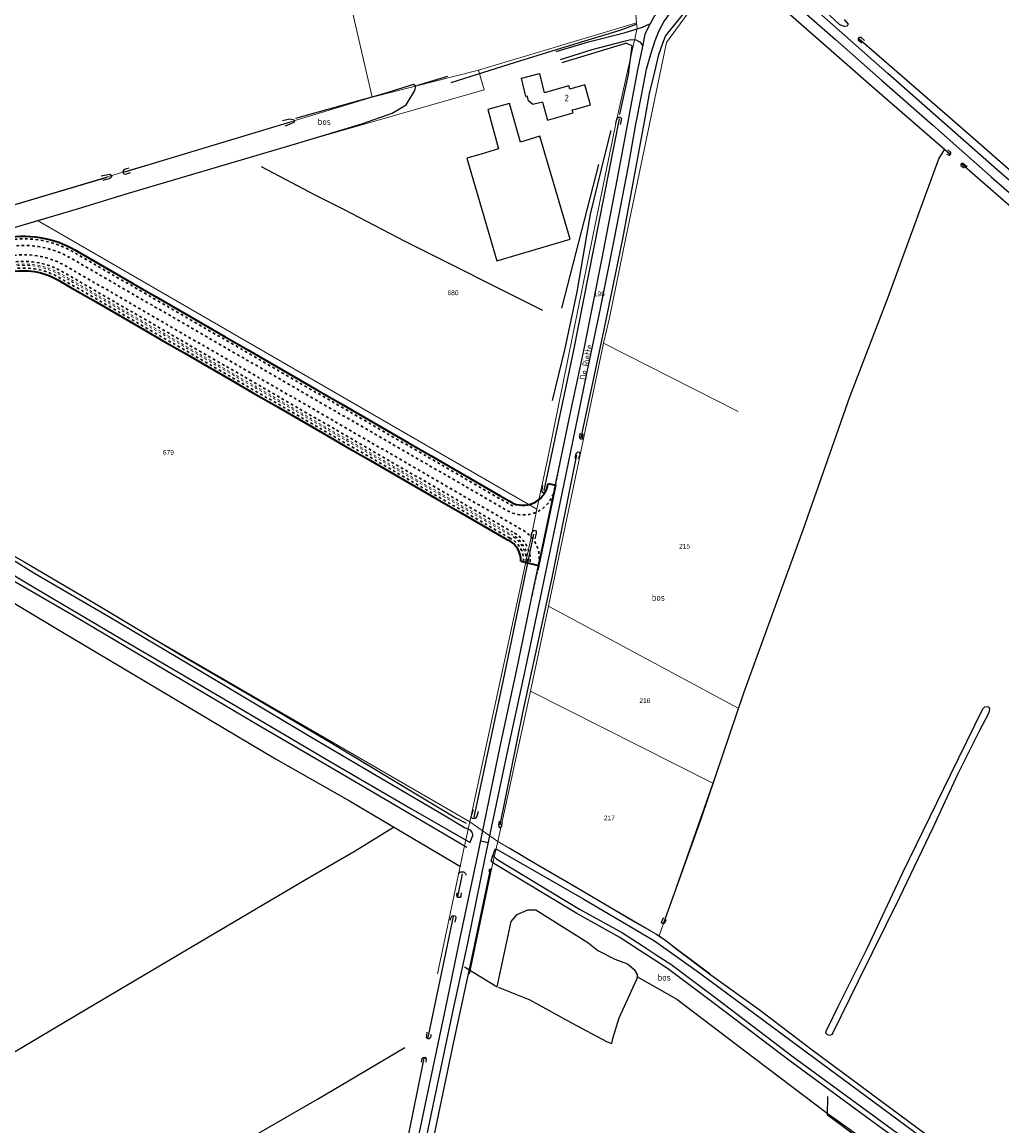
# Model space of a CAD drawing. Header units: metres. Extents: x 226218 to 240385, y 439369 to 449677.
# Tile 149 of 256: x 233290 to 233660, y 443165 to 443581. Entities that reach past the tile are written whole.
import ezdxf
from ezdxf.enums import TextEntityAlignment as Align

# ---------------------------------------------------------------- set-up
doc = ezdxf.new("R2010")
doc.units = ezdxf.units.M
doc.header["$MEASUREMENT"] = 0
doc.linetypes.add('LIJN1-1', pattern=[2, 1, -1])
for name, color, linetype in [('CULTUURAANDUIDING', 253, 'Continuous'), ('DAKRAND', 4, 'Continuous'), ('DAKRAND-BYG', 4, 'Continuous'), ('Goud-ontwerp', 2, 'Continuous'), ('HEG', 253, 'Continuous'), ('HEK', 253, 'Continuous'), ('HOOFDGEBOUW', 4, 'Continuous'), ('HOUTWAL', 253, 'Continuous'), ('HUISNUMMER', 253, 'Continuous'), ('INSTEEKSLOOT', 153, 'Continuous'), ('KANTVERH', 253, 'Continuous'), ('KANTWATER', 153, 'Continuous'), ('KUNSTWERK', 253, 'Continuous'), ('MIDSLTGREPPEL', 253, 'Continuous'), ('OVERIGEAFSCH', 253, 'Continuous'), ('OVLIJNOBJ', 253, 'Continuous'), ('RASTER', 253, 'Continuous'), ('STRAATNAAM', 253, 'Continuous')]:
    doc.layers.add(name, color=color, linetype=linetype)
for name, color, linetype, lineweight in [('G01 perceelsgrens', 73, 'Continuous', 0), ('gw-nw-bodemwatergang', 153, 'Continuous', 18), ('gw-nw-kruinlijn', 75, 'Continuous', 30), ('kd-nw-beheersgrens', 13, 'rijksgrplan', 35), ('vh-nw-randverharding', 253, 'Continuous', 30), ('Z01 perceelnummer', 73, 'Continuous', 13)]:
    doc.layers.add(name, color=color, linetype=linetype, lineweight=lineweight)
doc.styles.get("Standard").update_dxf_attribs({"font": 'iso.shx'})
doc.styles.add('Style-WORKING', font='WORKING.shx')
doc.linetypes.add('rijksgrplan', pattern='A,8,-2,[42,RTW.shx,S=1,R=0,X=0,Y=0],-2', length=12)

# ---------------------------------------------------------------- blocks, each defined once
blk = doc.blocks.new('A$C55E87B6D')
at = {"color": 4, "linetype": 'LIJN1-1'}
for radius in [10.45, 10.96]:
    blk.add_arc((233470.27, 443378.2), radius, 357.7072, 63.9493, dxfattribs=at)
at = {"layer": 'gw-nw-bodemwatergang', "linetype": 'LIJN1-1', "flags": 128}
for points in [[(233265.09, 443483.4), (233267.74, 443484.23), (233277.29, 443487.19), (233282.67, 443488.86), (233283.79, 443489.18), (233284.92, 443489.46), (233286.06, 443489.69), (233287.38, 443489.89), (233288.71, 443490.03), (233290.04, 443490.1), (233291.37, 443490.12), (233292.7, 443490.07), (233294.03, 443489.95), (233295.35, 443489.78), (233296.66, 443489.54), (233297.96, 443489.23), (233299.24, 443488.87), (233300.51, 443488.45), (233301.75, 443487.96), (233302.85, 443487.48), (233303.93, 443486.94), (233304.99, 443486.36), (233309.73, 443483.62), (233318.39, 443478.61), (233327.05, 443473.61), (233335.7, 443468.6), (233344.36, 443463.6), (233353.02, 443458.6), (233361.68, 443453.59), (233370.33, 443448.59), (233378.99, 443443.58), (233387.65, 443438.58), (233396.31, 443433.57), (233404.97, 443428.57), (233413.62, 443423.56), (233422.28, 443418.56), (233430.94, 443413.55), (233439.6, 443408.55), (233448.25, 443403.55), (233456.91, 443398.54), (233465.57, 443393.54), (233474.23, 443388.53), (233475.08, 443388.04)], [(233265.23, 443482.92), (233267.89, 443483.75), (233277.44, 443486.71), (233282.81, 443488.38), (233283.92, 443488.7), (233285.03, 443488.97), (233286.15, 443489.19), (233287.45, 443489.39), (233288.75, 443489.53), (233290.05, 443489.6), (233291.36, 443489.61), (233292.67, 443489.56), (233293.98, 443489.45), (233295.27, 443489.28), (233296.56, 443489.04), (233297.83, 443488.75), (233299.09, 443488.39), (233300.33, 443487.97), (233301.56, 443487.5), (233302.64, 443487.02), (233303.69, 443486.5), (233304.74, 443485.92), (233309.48, 443483.18), (233318.14, 443478.18), (233326.79, 443473.17), (233335.45, 443468.17), (233344.11, 443463.16), (233352.77, 443458.16), (233361.42, 443453.15), (233370.08, 443448.15), (233378.74, 443443.15), (233387.4, 443438.14), (233396.06, 443433.14), (233404.71, 443428.13), (233413.37, 443423.13), (233422.03, 443418.12), (233430.69, 443413.12), (233439.34, 443408.11), (233448, 443403.11), (233456.66, 443398.1), (233465.32, 443393.1), (233473.97, 443388.1), (233474.86, 443387.59)]]:
    blk.add_lwpolyline(points, dxfattribs=at)
at = {"layer": 'gw-nw-kruinlijn', "linetype": 'LIJN1-1', "flags": 128}
blk.add_lwpolyline([(233262.36, 443492.51), (233264.92, 443493.31), (233274.47, 443496.27), (233279.88, 443497.95), (233281.36, 443498.37), (233282.87, 443498.74), (233284.4, 443499.05), (233286.16, 443499.32), (233287.94, 443499.51), (233289.72, 443499.61), (233291.5, 443499.63), (233293.29, 443499.56), (233295.07, 443499.41), (233296.84, 443499.17), (233298.59, 443498.85), (233300.33, 443498.44), (233302.05, 443497.96), (233303.74, 443497.39), (233305.41, 443496.74), (233306.88, 443496.09), (233308.33, 443495.37), (233309.72, 443494.61), (233314.49, 443491.85), (233323.15, 443486.85), (233331.8, 443481.84), (233340.46, 443476.84), (233349.12, 443471.83), (233357.78, 443466.83), (233366.44, 443461.82), (233375.09, 443456.82), (233383.75, 443451.81), (233392.41, 443446.81), (233401.07, 443441.8), (233409.72, 443436.8), (233418.38, 443431.8), (233427.04, 443426.79), (233435.7, 443421.79), (233444.35, 443416.78), (233453.01, 443411.78), (233461.67, 443406.77), (233470.33, 443401.77), (233474.86, 443399.15, 0.018544), (233475.48, 443398.82)], format="xyb", dxfattribs=at)
for points in [[(233264.8, 443484.37), (233267.44, 443485.19), (233276.99, 443488.15), (233282.38, 443489.83), (233283.54, 443490.16), (233284.71, 443490.44), (233285.89, 443490.68), (233287.25, 443490.89), (233288.63, 443491.03), (233290, 443491.11), (233291.38, 443491.13), (233292.76, 443491.07), (233294.14, 443490.96), (233295.51, 443490.77), (233296.87, 443490.52), (233298.21, 443490.21), (233299.54, 443489.83), (233300.85, 443489.4), (233302.14, 443488.89), (233303.28, 443488.39), (233304.39, 443487.84), (233305.49, 443487.24), (233310.24, 443484.49), (233318.89, 443479.49), (233327.55, 443474.48), (233336.21, 443469.48), (233344.87, 443464.47), (233353.52, 443459.47), (233362.18, 443454.46), (233370.84, 443449.46), (233379.5, 443444.45), (233388.15, 443439.45), (233396.81, 443434.45), (233405.47, 443429.44), (233414.13, 443424.44), (233422.78, 443419.43), (233431.44, 443414.43), (233440.1, 443409.42), (233448.76, 443404.42), (233457.42, 443399.41), (233466.07, 443394.41), (233474.73, 443389.4), (233475.52, 443388.95)], [(233265.52, 443481.96), (233268.19, 443482.79), (233277.74, 443485.75), (233283.1, 443487.42), (233284.18, 443487.73), (233285.25, 443487.99), (233286.32, 443488.2), (233287.57, 443488.4), (233288.83, 443488.53), (233290.09, 443488.6), (233291.35, 443488.61), (233292.61, 443488.56), (233293.87, 443488.46), (233295.12, 443488.29), (233296.36, 443488.06), (233297.58, 443487.78), (233298.8, 443487.43), (233299.99, 443487.03), (233301.17, 443486.57), (233302.21, 443486.11), (233303.23, 443485.61), (233304.25, 443485.05), (233308.98, 443482.32), (233317.64, 443477.31), (233326.29, 443472.31), (233334.95, 443467.3), (233343.61, 443462.3), (233352.27, 443457.29), (233360.92, 443452.29), (233369.58, 443447.28), (233378.24, 443442.28), (233386.9, 443437.27), (233395.55, 443432.27), (233404.21, 443427.27), (233412.87, 443422.26), (233421.53, 443417.26), (233430.18, 443412.25), (233438.84, 443407.25), (233447.5, 443402.24), (233456.16, 443397.24), (233464.82, 443392.23), (233473.47, 443387.23), (233474.42, 443386.69)]]:
    blk.add_lwpolyline(points, dxfattribs=at)
at = {"layer": 'gw-nw-kruinlijn', "linetype": 'LIJN1-1'}
for radius in [11.97, 9.45]:
    blk.add_arc((233470.27, 443378.2), radius, 357.7072, 63.9493, dxfattribs=at)
at = {"layer": 'vh-nw-randverharding', "linetype": 'LIJN1-1', "flags": 128}
for points in [[(233263.08, 443490.12), (233265.66, 443490.92), (233275.21, 443493.88), (233280.6, 443495.56), (233282, 443495.96), (233283.41, 443496.3), (233284.83, 443496.59), (233286.48, 443496.84), (233288.14, 443497.01), (233289.8, 443497.11), (233291.47, 443497.12), (233293.13, 443497.06), (233294.8, 443496.92), (233296.45, 443496.7), (233298.09, 443496.4), (233299.71, 443496.02), (233301.31, 443495.57), (233302.89, 443495.04), (233304.45, 443494.43), (233305.82, 443493.82), (233307.17, 443493.16), (233308.49, 443492.43), (233313.24, 443489.69), (233321.9, 443484.68), (233330.55, 443479.68), (233339.21, 443474.67), (233347.87, 443469.67), (233356.53, 443464.66), (233365.18, 443459.66), (233373.84, 443454.65), (233382.5, 443449.65), (233391.16, 443444.64), (233399.81, 443439.64), (233408.47, 443434.64), (233417.13, 443429.63), (233425.79, 443424.63), (233434.45, 443419.62), (233443.1, 443414.62), (233451.76, 443409.61), (233460.42, 443404.61), (233469.08, 443399.6), (233473.61, 443396.98, 0.510139), (233491.36, 443404.89), (233492.54, 443410.5)], [(233264.08, 443486.76), (233266.7, 443487.58), (233276.25, 443490.54), (233281.64, 443492.21), (233282.89, 443492.57), (233284.17, 443492.88), (233285.45, 443493.14), (233286.93, 443493.37), (233288.42, 443493.52), (233289.92, 443493.61), (233291.42, 443493.63), (233292.92, 443493.57), (233294.41, 443493.44), (233295.9, 443493.24), (233297.38, 443492.97), (233298.84, 443492.63), (233300.28, 443492.22), (233301.7, 443491.75), (233303.1, 443491.2), (233304.34, 443490.65), (233305.55, 443490.05), (233306.74, 443489.4), (233311.49, 443486.66), (233320.14, 443481.65), (233328.8, 443476.65), (233337.46, 443471.64), (233346.12, 443466.64), (233354.77, 443461.63), (233363.43, 443456.63), (233372.09, 443451.62), (233380.75, 443446.62), (233389.41, 443441.61), (233398.06, 443436.61), (233406.72, 443431.61), (233415.38, 443426.6), (233424.04, 443421.6), (233432.69, 443416.59), (233441.35, 443411.59), (233450.01, 443406.58), (233458.67, 443401.58), (233467.32, 443396.57), (233475.98, 443391.57), (233479.65, 443389.45, -0.324381), (233485.38, 443376.58), (233482.72, 443363.98)]]:
    blk.add_lwpolyline(points, format="xyb", dxfattribs=at)
blk = doc.blocks.new('A$C55FE332E')
at = {"layer": 'kd-nw-beheersgrens', "ltscale": 1.5, "flags": 128}
blk.add_lwpolyline([(233238.11, 443486.12), (233240.07, 443486.66), (233242.04, 443487.25), (233245.53, 443488.33), (233255.08, 443491.3), (233264.63, 443494.26), (233274.18, 443497.23), (233279.6, 443498.91), (233281.1, 443499.34), (233282.65, 443499.72), (233284.23, 443500.03), (233286.03, 443500.31), (233287.86, 443500.5), (233289.69, 443500.61), (233291.52, 443500.63), (233293.35, 443500.56), (233295.18, 443500.4), (233296.99, 443500.16), (233298.8, 443499.83), (233300.58, 443499.41), (233302.35, 443498.91), (233304.09, 443498.33), (233305.79, 443497.66), (233307.31, 443496.99), (233308.79, 443496.26), (233310.21, 443495.48), (233314.99, 443492.72), (233323.65, 443487.71), (233332.31, 443482.71), (233340.96, 443477.7), (233349.62, 443472.7), (233358.28, 443467.69), (233366.94, 443462.69), (233375.59, 443457.68), (233384.25, 443452.68), (233392.91, 443447.67), (233401.57, 443442.67), (233410.22, 443437.67), (233418.88, 443432.66), (233427.54, 443427.66), (233436.2, 443422.65), (233444.85, 443417.65), (233453.51, 443412.64), (233462.17, 443407.64), (233470.83, 443402.63), (233475.36, 443400.01, 0.018544), (233475.92, 443399.72)], format="xyb", dxfattribs=at)
for points in [[(233266.06, 443481.08), (233268.48, 443481.83), (233278.03, 443484.8), (233283.38, 443486.46), (233284.44, 443486.76), (233285.47, 443487.01), (233286.5, 443487.22), (233287.7, 443487.4), (233288.91, 443487.53), (233290.12, 443487.6), (233291.33, 443487.61), (233292.55, 443487.57), (233293.76, 443487.46), (233294.96, 443487.3), (233296.15, 443487.08), (233297.34, 443486.81), (233298.5, 443486.48), (233299.65, 443486.09), (233300.79, 443485.65), (233301.79, 443485.21), (233302.77, 443484.72), (233303.76, 443484.18), (233308.48, 443481.45), (233317.14, 443476.45), (233325.79, 443471.44), (233334.45, 443466.44), (233343.11, 443461.43), (233351.77, 443456.43), (233360.42, 443451.42), (233369.08, 443446.42), (233377.74, 443441.41), (233386.4, 443436.41), (233395.05, 443431.4), (233403.71, 443426.4), (233412.37, 443421.4), (233421.03, 443416.39), (233429.68, 443411.39), (233438.34, 443406.38), (233447, 443401.38), (233455.66, 443396.37), (233464.32, 443391.37), (233472.98, 443386.36), (233473.92, 443385.82)], [(233491.73, 443406.67), (233484.92, 443374.41)], [(233489.02, 443407.28), (233491.73, 443406.67)], [(233478.72, 443377.86), (233485.33, 443376.32)]]:
    blk.add_lwpolyline(points, dxfattribs=at)
at = {"layer": 'kd-nw-beheersgrens', "ltscale": 1.5}
for centre, radius, start, end in [((233479.45, 443408.73), 9.68, 248.5907, 351.3704), ((233470.27, 443378.2), 8.45, 357.7072, 63.9493)]:
    blk.add_arc(centre, radius, start, end, dxfattribs=at)
blk = doc.blocks.new('Kadastrale grenzen Kerkstraat Harreveld')
at = {"layer": 'G01 perceelsgrens', "linetype": 'Continuous', "lineweight": 0}
for p, q in [((233521945, 443585808), (233522321, 443581205)), ((233462681, 443563366), (233522321, 443581205)), ((233422508, 443553175), (233462681, 443563366)), ((233296126, 443506508), (233307384, 443500000)), ((233489104, 443360977), (233509929, 443460189)), ((233509929, 443460189), (233560708, 443434440)), ((233482340, 443328786), (233489104, 443360977)), ((233489104, 443360977), (233560708, 443322419)), ((233470032, 443272037), (233482340, 443328786)), ((233482340, 443328786), (233551257, 443294041)), ((233551257, 443294041), (233560708, 443321954)), ((233530874, 443236391), (233551257, 443294041)), ((233457357, 443270477), (233459403, 443279422)), ((233459403, 443279422), (233470032, 443272037)), ((233468046, 443264013), (233470032, 443272037)), ((233470032, 443272037), (233530874, 443236391)), ((233530874, 443236391), (233550250, 443222033))]:
    blk.add_line(p, q, dxfattribs=at)
at = {"layer": 'G01 perceelsgrens', "linetype": 'Continuous', "lineweight": 0, "flags": 128}
for points in [[(233397712, 443660981), (233411190, 443602173), (233422508, 443553175)], [(233518385, 443500000), (233533702, 443573828), (233553366, 443600739), (233555036, 443601827), (233556428, 443602358), (233558928, 443602931)], [(233505794, 443500000), (233514614, 443543216), (233522605, 443579170), (233522321, 443581205)], [(233296126, 443506508), (233311169, 443510931), (233330479, 443516911), (233393554, 443535567), (233464797, 443555894), (233462681, 443563366)], [(233279668, 443510318), (233363809, 443535429), (233422508, 443553175)], [(233274824, 443500000), (233284358, 443503049), (233296126, 443506508)], [(233307384, 443500000), (233392597, 443450738), (233484680, 443397514)], [(233484680, 443397514), (233488957, 443417497), (233505794, 443500000)], [(233509929, 443460189), (233512125, 443469827), (233518385, 443500000)], [(233459403, 443279422), (233482513, 443387008), (233484680, 443397514)], [(233239325, 443372545), (233259950, 443385573), (233266294, 443388797), (233269304, 443388897), (233271881, 443388446), (233291321, 443377527), (233341117, 443347945), (233459403, 443279422)], [(233457357, 443270477), (233440523, 443280406), (233408566, 443299177), (233394347, 443307405), (233379775, 443315839), (233344344, 443336897), (233309895, 443357222), (233288399, 443369722), (233275056, 443377777), (233271679, 443379499), (233269662, 443380136), (233267689, 443380029), (233265549, 443379179), (233263015, 443377620), (233246824, 443367929), (233218997, 443350963), (233184530, 443330188), (233154598, 443312020), (233125192, 443294446), (233098534, 443278336), (233076532, 443264793), (233048852, 443248545), (233022168, 443232157), (233009414, 443224150)], [(233447138, 443222033), (233457357, 443270477)], [(233459265, 443222033), (233468046, 443264013)], [(233468046, 443264013), (233499867, 443244826), (233517332, 443234989), (233534130, 443224143), (233536961, 443222033)]]:
    blk.add_lwpolyline(points, dxfattribs=at)
at = {"layer": 'Z01 perceelnummer', "linetype": 'Continuous', "lineweight": 13, "style": 'Style-WORKING'}
for s, p in [('680', (233453034, 443479255)), ('196', (233508324, 443478870)), ('679', (233345528, 443418976)), ('215', (233540534, 443383540)), ('216', (233525523, 443325250)), ('217', (233512106, 443280948))]:
    blk.add_text(s, height=1800, dxfattribs=at).set_placement(p, align=Align.MIDDLE_CENTER)

msp = doc.modelspace()

# ---------------------------------------------------------------- linework, layer by layer
at = {"layer": 'DAKRAND'}
for points in [[(233486.86, 443551.28), (233483.14, 443550.31), (233481.58, 443551.77), (233481.11, 443553.58), (233480.61, 443553.45), (233478.92, 443560.32), (233485.7, 443562.05), (233487.48, 443554.73)], [(233498.4, 443547.17), (233498.09, 443548.33), (233499.33, 443548.63)]]:
    msp.add_lwpolyline(points, dxfattribs=at)
at = {"layer": 'DAKRAND-BYG'}
for p, q in [((233485.9, 443538.35), (233478.55, 443536.14)), ((233470.28, 443533.65), (233463.64, 443531.66))]:
    msp.add_line(p, q, dxfattribs=at)
for points in [[(233478.55, 443536.14), (233474.38, 443550.8), (233466.2, 443548.45), (233470.28, 443533.65)], [(233463.64, 443531.66), (233458.23, 443530.06), (233469.64, 443491.32), (233497.36, 443499.49), (233485.9, 443538.35)]]:
    msp.add_lwpolyline(points, dxfattribs=at)
at = {"layer": 'HEG'}
msp.add_line((233494.22, 443566.22), (233518.3, 443573.58), dxfattribs=at)
msp.add_lwpolyline([(233516.09, 443546.65), (233519.38, 443561.74), (233520.7, 443572.51), (233518.3, 443573.58)], dxfattribs=at)
at = {"layer": 'HEK'}
msp.add_line((233439.78, 443557.64), (233451.12, 443561.04), dxfattribs=at)
at = {"layer": 'HOOFDGEBOUW'}
for points in [[(233499.33, 443548.63), (233504.98, 443550.22), (233502.84, 443557.8), (233497.19, 443556.2), (233496.86, 443557.37), (233487.48, 443554.73)], [(233486.86, 443551.28), (233488.77, 443544.47), (233498.4, 443547.17)]]:
    msp.add_lwpolyline(points, dxfattribs=at)
at = {"layer": 'HOUTWAL'}
for points in [[(233452.3, 443558.74), (233476.65, 443566.38), (233498.73, 443573.13), (233516.21, 443578.46), (233522.29, 443580.76)], [(233490.69, 443438.64), (233495.39, 443458.18), (233499.91, 443479.59), (233504.97, 443508.93), (233510.51, 443531.6), (233512.8, 443540.6)]]:
    msp.add_lwpolyline(points, dxfattribs=at)
at = {"layer": 'INSTEEKSLOOT'}
for points in [[(233600.76, 443582.42), (233602.27, 443580.74), (233601.98, 443579.97), (233600.88, 443579.85), (233599.19, 443580.49), (233595.29, 443584.1)], [(233608.51, 443574.54), (233607.22, 443575.61), (233606.59, 443575.72), (233606.11, 443575.4), (233606.14, 443574.84), (233606.86, 443574.22), (233607.51, 443573.63)], [(233388.63, 443544.35), (233391.39, 443544.93), (233393, 443544.61), (233392.99, 443543.76), (233391.75, 443543.11), (233389.47, 443542.2)], [(233514.61, 443543.22), (233514.89, 443544.81), (233515.43, 443545.54), (233516.25, 443545.58), (233516.72, 443545.12), (233516.48, 443543.96), (233516.2, 443542.77)], [(233639.53, 443531.76), (233640.42, 443531.19), (233640.74, 443531.18), (233641.08, 443531.82), (233641.12, 443532.22), (233639.94, 443533.3)], [(233330.57, 443526.38), (233328.84, 443525.84), (233328.37, 443525.15), (233328.5, 443524.26), (233329.33, 443524.05), (233331.17, 443524.71)], [(233647.33, 443526.87), (233645.6, 443528.14), (233645.17, 443528.08), (233644.88, 443527.69), (233644.92, 443527.3), (233646.15, 443526.42)], [(233320.16, 443523.42), (233322.02, 443523.81), (233323.42, 443524.02), (233324.17, 443523.57), (233323.86, 443522.8), (233323.15, 443522.33), (233322, 443522.05), (233320.8, 443521.69)], [(233501.03, 443426.24), (233500.81, 443425.4), (233500.89, 443424.5), (233501.31, 443424.01), (233501.99, 443424.06), (233502.09, 443425.19), (233502.19, 443425.99)], [(233499.18, 443416.7), (233499.3, 443417.48), (233499.61, 443418.57), (233500.15, 443419.21), (233500.87, 443419.02), (233500.97, 443417.95), (233500.38, 443416.57)], [(233488.61, 443406.12), (233488.24, 443404.48), (233487.77, 443403.84), (233487.08, 443403.74), (233486.62, 443404.38), (233486.84, 443405.6), (233487.03, 443406.52)], [(233482.51, 443387.01), (233482.67, 443388.24), (233483.08, 443389.17), (233483.74, 443389.66), (233484.44, 443389.4), (233484.43, 443388.44), (233483.96, 443386.4)], [(233000, 443220.66), (233017.39, 443231.23), (233078.36, 443267.91), (233117.83, 443291.95), (233162.9, 443319.16), (233183.48, 443331.63), (233209.63, 443347.5), (233240.73, 443366.34), (233262.86, 443379.7), (233264.52, 443380.85), (233265.76, 443381.61), (233266.99, 443382.08), (233268.23, 443382.22), (233269.59, 443382.2), (233270.73, 443381.88), (233271.99, 443381.41), (233273.35, 443380.78), (233274.76, 443379.92), (233294.42, 443368.28), (233327.71, 443348.59), (233371.67, 443322.9), (233407.26, 443301.91), (233437.07, 443284.51), (233459.47, 443271.71)], [(233279.89, 443382.71), (233294.66, 443373.49), (233322.98, 443357), (233357.8, 443336.36), (233397.77, 443312.48), (233428.43, 443294.43), (233449.42, 443282.1), (233457.41, 443277.38), (233459.39, 443276.41), (233460.16, 443275.54), (233460.49, 443274.29)], [(233622.98, 443260.33), (233640.99, 443297.22), (233653.18, 443322.09), (233653.95, 443322.91), (233654.8, 443323.05), (233655.41, 443322.89), (233655.72, 443322.05), (233655.64, 443321.09), (233655.1, 443319.9), (233651.9, 443313.91), (233643.61, 443297.31), (233634.31, 443277.24), (233621.67, 443250.91), (233606.11, 443219.3), (233596.49, 443199.85), (233596.06, 443199.03), (233595.38, 443198.78), (233594.46, 443199.05), (233593.86, 443199.65), (233594, 443200.53), (233594.94, 443202.15), (233598.59, 443209.77), (233609.55, 443231.65), (233622.98, 443260.33)], [(233462.5, 443283.38), (233461.99, 443281.61), (233461.38, 443280.73), (233460.42, 443280.71), (233459.93, 443281.29), (233460.15, 443282.2), (233460.76, 443284.11)], [(233470.44, 443279.74), (233470.25, 443278.36), (233470.39, 443277.56), (233470.98, 443277.25), (233471.47, 443277.8), (233471.63, 443279.2)], [(233469.06, 443269.38), (233502.52, 443250.33), (233529.15, 443234.54), (233546.62, 443222.1), (233580.7, 443196.92), (233614.96, 443171.59), (233651.2, 443144.84), (233685.2, 443119.97)], [(233468.14, 443266.79), (233469.66, 443265.36), (233500.87, 443246.56), (233517.08, 443237.53), (233524.52, 443232.75), (233529.79, 443229.28), (233535.27, 443225.79), (233552.91, 443212.46), (233581.56, 443190.74), (233612, 443168.45), (233645.37, 443144.09), (233678.87, 443119.42)], [(233455.31, 443259.94), (233455.5, 443260.2), (233455.75, 443260.41), (233456.04, 443260.56), (233456.35, 443260.64), (233456.68, 443260.64), (233456.99, 443260.57), (233457.28, 443260.42), (233457.53, 443260.22), (233457.73, 443259.96), (233457.86, 443259.66), (233457.92, 443259.34)], [(233466.69, 443260.71), (233466.89, 443261.52), (233467.12, 443261.78), (233467.4, 443261.64), (233467.36, 443261.25), (233467.24, 443260.66)], [(233454.52, 443252.61), (233454.42, 443251.85), (233454.49, 443251.2), (233454.93, 443250.98), (233455.83, 443251.03), (233456.18, 443251.47), (233456.29, 443252.63)], [(233452.08, 443242.3), (233452.15, 443242.81), (233452.64, 443243.9), (233453.14, 443244.16), (233453.97, 443243.8), (233454.09, 443243.35), (233453.73, 443241.59)], [(233533.52, 443242.52), (233532.98, 443241.26), (233532.41, 443240.91), (233531.86, 443241.28), (233531.9, 443241.99), (233532.64, 443243.3)], [(233470.07, 443217.03), (233482.06, 443212.27), (233497.84, 443203.53), (233511.27, 443196.46), (233512.99, 443195.71), (233513.48, 443197.65), (233515.85, 443205.41), (233522.49, 443220.09)], [(233444.73, 443199.18), (233444.58, 443197.98), (233444.1, 443197.57), (233443.61, 443197.51), (233443.09, 443197.91), (233443.11, 443198.79), (233443.31, 443200.04)], [(233441.14, 443188.69), (233441.43, 443190.05), (233441.82, 443190.51), (233442.46, 443190.63), (233442.96, 443190.03), (233442.84, 443188.71)]]:
    msp.add_lwpolyline(points, dxfattribs=at)
at = {"layer": 'KANTVERH'}
msp.add_line((233466.36, 443271.58), (233463.45, 443272.18), dxfattribs=at)
for points in [[(233545.04, 443596.92), (233549.42, 443601.86), (233552.39, 443604.84), (233554.51, 443605.96), (233556.96, 443606.44), (233559.83, 443606.23), (233562.71, 443605.2), (233565.92, 443602.91), (233572.24, 443597.44), (233586.62, 443584.53), (233597.58, 443574.93), (233614.93, 443559.56), (233634.19, 443542.64), (233656.33, 443523.05), (233674.87, 443506.95), (233705.52, 443479.76), (233729.28, 443458.8), (233751.71, 443439.18), (233782.19, 443412.57)], [(233497.21, 443432.74), (233502.46, 443457.52), (233509.29, 443491.66), (233515.22, 443522.46), (233519.63, 443546.01), (233522.88, 443563.52), (233524.84, 443572.83), (233525.62, 443576.98), (233526.84, 443579.56), (233529.24, 443583.97), (233533.64, 443589.15), (233542.16, 443598.94)], [(233500.18, 443432.21), (233503.78, 443449.47), (233508.79, 443473.37), (233514.09, 443499.76), (233519.35, 443527.14), (233522.11, 443542.96), (233524.22, 443553.75), (233526.16, 443563.72), (233527.74, 443569.39), (233529.37, 443574.6), (233530.96, 443578.28), (233532.67, 443581.53), (233535.32, 443585.18), (233539.01, 443589.97), (233545.04, 443596.92)], [(233677.23, 443509.57), (233658.64, 443525.68), (233636.5, 443545.15), (233617.3, 443562.07), (233599.94, 443577.43), (233589.06, 443587.05)], [(233492, 443570.37), (233504.29, 443574.02), (233517.74, 443577.47), (233524.6, 443579.58), (233527.62, 443580.99)], [(233493.62, 443567.34), (233505.62, 443571.11), (233517.67, 443574.33), (233520.28, 443574.88), (233522.12, 443574.74), (233523.78, 443573.88), (233524.58, 443572.71)], [(233427.66, 443102.26), (233430, 443113.26), (233436.18, 443142.21), (233442.7, 443172.96), (233450.39, 443209.37), (233455.56, 443234.41), (233462.24, 443266.39), (233470.91, 443307.89), (233477.14, 443337.03), (233483.57, 443368.08), (233488.71, 443392.12), (233493.64, 443415.78), (233497.21, 443432.75)], [(233430.58, 443101.64), (233433.12, 443112.72), (233439.08, 443141.5), (233445.57, 443172.37), (233453.24, 443208.91), (233458.59, 443233.66), (233465.14, 443265.89), (233473.82, 443306.38), (233480.04, 443335.41), (233486.71, 443367.14), (233491.73, 443391.22), (233496.69, 443415.08), (233500.18, 443432.21)]]:
    msp.add_lwpolyline(points, dxfattribs=at)
at = {"layer": 'KANTWATER'}
msp.add_lwpolyline([(233469.71, 443217.14), (233475.02, 443241.87), (233477.33, 443244.48), (233481.25, 443246.26), (233484.38, 443246.26), (233503.95, 443233.85), (233507.78, 443230.94), (233514.22, 443227.66), (233518.99, 443225.85), (233521.51, 443223.75), (233522.59, 443221.8), (233522.49, 443220.09)], dxfattribs=at)
at = {"layer": 'KUNSTWERK'}
for p, q in [((233459.51, 443271.75), (233460.49, 443274.29)), ((233468.14, 443266.79), (233469.05, 443269.38))]:
    msp.add_line(p, q, dxfattribs=at)
at = {"layer": 'MIDSLTGREPPEL'}
for p, q in [((233606.35, 443575.34), (233643.63, 443542.97)), ((233329.02, 443524.96), (233391.66, 443543.81)), ((233643.63, 443542.97), (233651.51, 443536.07)), ((233494.19, 443473.42), (233508.09, 443527.72)), ((233645.26, 443528.02), (233691.55, 443487.42)), ((233454.87, 443251.19), (233456.57, 443259.8)), ((233443.64, 443198.07), (233453.29, 443243.75))]:
    msp.add_line(p, q, dxfattribs=at)
for points in [[(233501.52, 443424.5), (233510.14, 443465.37), (233517.18, 443499.66), (233525.66, 443545.24), (233527.27, 443554.58), (233529.25, 443562.69), (233530.8, 443569.31), (233532.26, 443573.53), (233533.32, 443576.18), (233535.21, 443578.52), (233552.41, 443599.86)], [(233571.4, 443592.39), (233589.79, 443576.19), (233613.09, 443555.67), (233640.65, 443531.88)], [(233487.49, 443404.56), (233498.61, 443456.99), (233515.93, 443545.01)], [(233651.51, 443536.07), (233691.31, 443501.09), (233727.8, 443469.13)], [(233532.63, 443241.28), (233546.76, 443280.63), (233562.95, 443328.21), (233585.32, 443389.77), (233602.9, 443439.97), (233617.39, 443477.67), (233636.54, 443529.86), (233638.82, 443533.5)], [(232997.07, 443415.02), (233007.08, 443422.18), (233013.62, 443426.6), (233017.23, 443429.19), (233019.55, 443430.62), (233023.26, 443432.08), (233028.13, 443433.65), (233051.96, 443441.09), (233088.01, 443451.59), (233141.07, 443466.95), (233195.3, 443484.23), (233254.42, 443502.78), (233322.46, 443522.98)], [(233470.82, 443278.31), (233479.39, 443320.62), (233490.67, 443372.28), (233499.8, 443418.12)], [(233461.05, 443281.27), (233471.95, 443332.49), (233483.59, 443388.13)], [(233445.26, 443157.82), (233453.42, 443196.4), (233460.34, 443228.48), (233467.15, 443261.5)], [(233430.72, 443134.28), (233435.72, 443158.51), (233442.09, 443190.19)], [(233654.88, 443124.11), (233594.55, 443168.66), (233594.66, 443175.7)]]:
    msp.add_lwpolyline(points, dxfattribs=at)
at = {"layer": 'OVERIGEAFSCH'}
for points in [[(233000, 443228.22), (233006.91, 443232.02), (233036.45, 443249.62), (233078.21, 443275.15), (233112.18, 443295.66), (233138.1, 443311.18), (233168.3, 443329.68), (233198.34, 443348.09), (233227.44, 443365.53), (233245.86, 443376.41), (233259.95, 443385.57), (233263.65, 443387.61), (233266.29, 443388.8), (233269.3, 443388.9), (233271.88, 443388.45), (233276.95, 443385.54), (233291.32, 443377.53), (233319.74, 443360.74), (233350, 443342.63), (233379.86, 443325.29)], [(233263.02, 443377.62), (233265.55, 443379.18), (233267.69, 443380.03), (233269.66, 443380.14), (233271.68, 443379.5), (233275.06, 443377.78), (233288.4, 443369.72), (233309.89, 443357.22), (233344.34, 443336.9), (233379.77, 443315.84)], [(233379.86, 443325.3), (233406.7, 443309.51), (233437.8, 443290.77), (233454.08, 443281.02), (233458.05, 443278.93)], [(233379.77, 443315.84), (233408.57, 443299.18), (233440.52, 443280.41), (233458.23, 443269.89)], [(233474.2, 443269.65), (233484.86, 443263.4), (233499.83, 443254.64), (233513.71, 443246.46), (233523.48, 443240.7), (233529.63, 443237.22), (233533.33, 443234.75), (233537.74, 443231.23), (233550.39, 443221.76), (233568.75, 443208.58), (233588.2, 443193.74), (233621.79, 443168.84), (233650.91, 443147.31), (233672.22, 443131.92), (233697.89, 443113.42), (233709.32, 443104.82)], [(233528.7, 443227.6), (233523.43, 443231.07), (233516.05, 443235.81), (233499.87, 443244.83), (233468.52, 443263.71), (233467.41, 443264.59), (233468.14, 443266.79)], [(233677.68, 443117.81), (233644.19, 443142.48), (233610.82, 443166.84), (233580.37, 443189.14), (233551.7, 443210.87), (233534.13, 443224.14), (233528.7, 443227.6)]]:
    msp.add_lwpolyline(points, dxfattribs=at)
at = {"layer": 'OVLIJNOBJ'}
msp.add_line((233457.41, 443224.76), (233469.71, 443217.14), dxfattribs=at)
for points in [[(233330.48, 443516.91), (233393.55, 443535.57), (233418.61, 443543.09), (233430.08, 443547.09), (233435.38, 443550.24), (233438.64, 443555.71), (233439.02, 443557.24), (233438.13, 443557.9), (233426.36, 443554.24), (233393.57, 443545.09)], [(233194.32, 443475.04), (233222.8, 443484.15), (233253.15, 443493.07), (233284.36, 443503.05), (233311.17, 443510.93), (233330.48, 443516.91)], [(233014.69, 443220.55), (233034.1, 443231.91), (233077.77, 443257.59), (233134.66, 443291.96), (233183.91, 443321.26), (233229.37, 443349.01), (233266.05, 443371.35), (233268.28, 443372.59), (233269.93, 443372.4), (233271.66, 443371.41), (233304.29, 443351.88), (233346.89, 443326.52), (233386.04, 443303.33)], [(233386.04, 443303.32), (233413.9, 443287.39), (233455.91, 443262.59)], [(233522.55, 443221.02), (233537.63, 443212.49), (233562.82, 443193.4), (233594.43, 443169.48), (233641.05, 443136.17), (233694.19, 443095.95), (233715.14, 443080.87)]]:
    msp.add_lwpolyline(points, dxfattribs=at)
at = {"layer": 'RASTER'}
msp.add_line((233401.9, 443174.81), (233434.89, 443194.2), dxfattribs=at)
for points in [[(233486.97, 443472.59), (233435, 443498.61), (233411.76, 443510.71), (233401.25, 443516.04), (233380.74, 443526.88)], [(233397.6, 443257.82), (233416.09, 443268.51), (233430.51, 443277.5)], [(233178.5, 443128.04), (233214.83, 443149.77), (233267.41, 443180.83), (233311.33, 443206.82), (233354.55, 443232.4), (233397.6, 443257.81)], [(233315.27, 443124.28), (233333.09, 443134.45), (233367.66, 443154.97), (233401.9, 443174.81)]]:
    msp.add_lwpolyline(points, dxfattribs=at)

# ---------------------------------------------------------------- block references
at = {"linetype": 'Continuous'}
msp.add_blockref('A$C55FE332E', (0, 0), dxfattribs=at)
at = {"layer": 'Goud-ontwerp', "linetype": 'Continuous', "xscale": 0.001, "yscale": 0.001}
msp.add_blockref('Kadastrale grenzen Kerkstraat Harreveld', (0, 0), dxfattribs=at)
at = {"layer": 'Goud-ontwerp', "linetype": 'Continuous'}
msp.add_blockref('A$C55E87B6D', (0, 0), dxfattribs=at)

# ---------------------------------------------------------------- texts
at = {"layer": 'CULTUURAANDUIDING'}
for p in [(233401.98, 443542.65), (233528.16, 443362.97), (233530.38, 443219.51)]:
    msp.add_text('bos', height=2.5, dxfattribs=at).set_placement(p)
at = {"layer": 'HUISNUMMER'}
msp.add_text('2', height=2.5, dxfattribs=at).set_placement((233495.18, 443551.57))
at = {"layer": 'STRAATNAAM'}
msp.add_text('De Riette', height=2.5, rotation=79.3874, dxfattribs=at).set_placement((233503.32, 443446.21))

doc.saveas('drawing.dxf')
